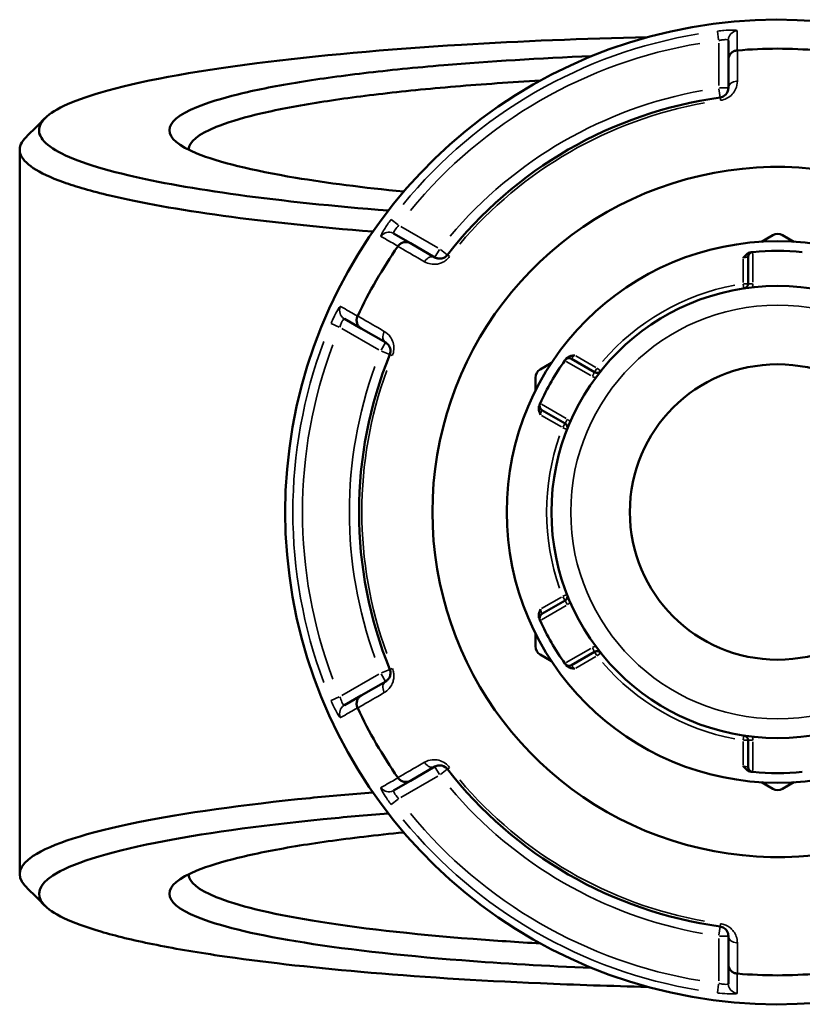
# Model space of a CAD drawing. Header units: millimetres. Extents: x 0 to 904, y 0 to 934.
# Tile 6 of 11: x 336 to 417, y 706 to 808. Entities that reach past the tile are written whole.
import ezdxf

# ---------------------------------------------------------------- set-up
doc = ezdxf.new("R2010")
doc.units = ezdxf.units.MM
doc.layers.add('Visible (ANSI)', color=7, linetype='Continuous', lineweight=50)
doc.layers.add('Visible Narrow (ANSI)', color=7, linetype='Continuous', lineweight=35)

msp = doc.modelspace()

# ---------------------------------------------------------------- linework, layer by layer
at = {"layer": 'Visible (ANSI)'}
for p, q in [((409.488, 805.798), (409.488, 803.792)), ((409.488, 803.792), (409.488, 800.865)), ((336.088, 794.468), (336.088, 719.405)), ((376.56, 784.781), (374.822, 785.784)), ((414.088, 785.616), (412.911, 784.936)), ((416.265, 784.936), (415.088, 785.616)), ((379.095, 783.317), (376.56, 784.781)), ((411.528, 783.363), (411.528, 780.59)), ((369.722, 776.951), (371.46, 775.947)), ((371.46, 775.947), (373.995, 774.484)), ((391.178, 772.389), (390.001, 771.709)), ((395.633, 771.413), (393.232, 772.8)), ((389.501, 770.843), (389.501, 769.484)), ((390.172, 767.499), (392.573, 766.113)), ((392.573, 747.76), (390.172, 746.373)), ((389.501, 744.389), (389.501, 743.03)), ((390.001, 742.164), (391.178, 741.484)), ((393.232, 741.073), (395.633, 742.46)), ((373.995, 739.389), (371.46, 737.925)), ((371.46, 737.925), (369.722, 736.922)), ((411.528, 733.283), (411.528, 730.51)), ((376.56, 729.092), (379.095, 730.555)), ((374.822, 728.089), (376.56, 729.092)), ((412.911, 728.937), (414.088, 728.257)), ((415.088, 728.257), (416.265, 728.937)), ((409.488, 713.008), (409.488, 710.081)), ((409.488, 710.081), (409.488, 708.074))]:
    msp.add_line(p, q, dxfattribs=at)
for radius in [28.05, 23.42, 15.3]:
    msp.add_circle((414.588, 756.936), radius, dxfattribs=at)
for centre, radius, start, end in [((414.588, 756.936), 51, 25.03519, 334.96481), ((414.588, 756.936), 47.999, 85.02648, 94.97352), ((414.588, 756.936), 43.35, 97.90565, 142.09435), ((414.588, 756.936), 35.749, 30.76616, 329.23384), ((414.588, 784.75), 1, 60, 120), ((414.588, 756.936), 47.999, 145.02648, 154.97352), ((412.028, 783.363), 0.5, 95.53316, 180), ((414.588, 756.936), 27.05, 84.56943, 95.43057), ((411.028, 780.59), 0.5, 278.5591, 0), ((414.588, 756.936), 43.35, 157.90565, 202.09435), ((414.588, 756.936), 27.05, 144.56943, 155.43057), ((392.982, 772.367), 0.5, 60, 144.46684), ((390.501, 770.843), 1, 120, 180), ((395.883, 771.846), 0.5, 240, 321.4409), ((390.422, 767.932), 0.5, 155.53316, 240), ((392.323, 765.68), 0.5, 338.5591, 60), ((392.323, 748.193), 0.5, 300, 21.4409), ((390.422, 745.94), 0.5, 120, 204.46684), ((414.588, 756.936), 27.05, 204.56943, 215.43057), ((390.501, 743.03), 1, 180, 240), ((395.883, 742.027), 0.5, 38.5591, 120), ((392.982, 741.506), 0.5, 215.53316, 300), ((414.588, 756.936), 47.999, 205.02648, 214.97352), ((411.028, 733.283), 0.5, 0, 81.4409), ((412.028, 730.51), 0.5, 180, 264.46684), ((414.588, 756.936), 43.35, 217.90565, 262.09435), ((414.588, 756.936), 27.05, 264.56943, 275.43057), ((414.588, 729.123), 1, 240, 300), ((414.588, 756.936), 47.999, 265.02648, 274.97352)]:
    msp.add_arc(centre, radius, start, end, dxfattribs=at)
for points, knots in [([(374.263, 788.159), (368.567, 788.612), (363.337, 789.161), (354.274, 790.4), (350.411, 791.087), (345.46, 792.259), (343.883, 792.712), (341.279, 793.641), (340.252, 794.119), (338.771, 795.088), (338.317, 795.58), (337.994, 796.566), (338.124, 797.061), (338.544, 797.552), (339.385, 798.534), (341.394, 799.499), (348.326, 801.532), (353.85, 802.566), (366.82, 804.216), (374.022, 804.864), (387.973, 805.709), (394.471, 805.975), (401.126, 806.127)], [0.5553116, 0.5553116, 0.5553116, 0.5553116, 0.8182075, 0.8182075, 1.0752396, 1.0752396, 1.226435, 1.226435, 1.3776304, 1.3776304, 1.5288258, 1.5288258, 1.6800211, 1.6800211, 1.6800211, 1.9824119, 1.9824119, 2.3592762, 2.3592762, 2.6994554, 2.6994554, 2.964657, 2.964657, 2.964657, 2.964657]), ([(395.333, 804.162), (389.924, 803.94), (384.752, 803.623), (377.078, 802.978), (374.313, 802.701), (369.18, 802.092), (366.812, 801.76), (362.408, 801.028), (360.402, 800.625), (356.974, 799.781), (355.553, 799.339), (352.555, 798.109), (351.588, 797.297), (351.588, 796.484), (351.588, 795.671), (352.555, 794.859), (356.659, 793.175), (360.141, 792.317), (367.912, 791.026), (371.683, 790.541), (375.865, 790.124)], [0.3105232, 0.3105232, 0.3105232, 0.3105232, 0.5809899, 0.5809899, 0.7476756, 0.7476756, 0.9143612, 0.9143612, 1.0913544, 1.0913544, 1.2683476, 1.2683476, 1.5707963, 1.5707963, 1.5707963, 1.873245, 1.873245, 2.2272313, 2.2272313, 2.4797392, 2.4797392, 2.4797392, 2.4797392]), ([(409.488, 803.792), (409.488, 803.793), (409.488, 803.795), (409.489, 803.915), (409.512, 804.033), (409.602, 804.253), (409.667, 804.355), (409.835, 804.532), (409.936, 804.605), (410.16, 804.71), (410.278, 804.742), (410.401, 804.753)], [-0.15371258, -0.15371258, -0.15371258, -0.15371258, -0.15323729, -0.15323729, -0.11409168, -0.11409168, -0.07545593, -0.07545593, -0.03695789, -0.03695789, 0, 0, 0, 0]), ([(353.588, 794.468), (353.588, 794.479), (353.588, 794.49), (353.589, 794.5), (353.614, 795.288), (354.577, 796.074), (357.514, 797.264), (358.901, 797.691), (362.239, 798.507), (364.189, 798.896), (368.461, 799.603), (370.755, 799.924), (375.723, 800.512), (378.398, 800.78), (384.021, 801.252), (386.967, 801.457), (390.022, 801.63)], [-1.5748776, -1.5748776, -1.5748776, -1.5748776, -1.5707963, -1.5707963, -1.5707963, -1.2683476, -1.2683476, -1.0913544, -1.0913544, -0.9143612, -0.9143612, -0.7476756, -0.7476756, -0.5809899, -0.5809899, -0.4161832, -0.4161832, -0.4161832, -0.4161832]), ([(409.488, 800.865), (409.488, 800.726), (409.46, 800.586), (409.316, 800.269), (409.17, 800.091), (408.851, 799.927), (408.74, 799.89), (408.626, 799.874)], [0, 0, 0, 0, 0.11734182, 0.11734182, 0.27620858, 0.27620858, 0.34541645, 0.34541645, 0.34541645, 0.34541645]), ([(336.724, 795.745), (336.675, 795.695), (336.628, 795.645), (336.584, 795.596), (336.14, 795.092), (335.994, 794.585), (336.3, 793.572), (336.753, 793.068), (338.248, 792.073), (339.291, 791.583), (341.942, 790.628), (343.551, 790.164), (348.611, 788.959), (352.566, 788.253), (361.75, 786.994), (366.976, 786.441), (372.667, 785.982)], [-1.6949966, -1.6949966, -1.6949966, -1.6949966, -1.6800211, -1.6800211, -1.6800211, -1.5288258, -1.5288258, -1.3776304, -1.3776304, -1.226435, -1.226435, -1.0752396, -1.0752396, -0.8182075, -0.8182075, -0.5616156, -0.5616156, -0.5616156, -0.5616156]), ([(375.271, 784.47), (375.342, 784.571), (375.429, 784.658), (375.631, 784.799), (375.745, 784.85), (375.982, 784.908), (376.103, 784.913), (376.34, 784.881), (376.453, 784.842), (376.557, 784.782), (376.559, 784.782), (376.56, 784.781)], [-0.15359504, -0.15359504, -0.15359504, -0.15359504, -0.11655084, -0.11655084, -0.07796278, -0.07796278, -0.03923704, -0.03923704, 0, 0, 0.00047627, 0.00047627, 0.00047627, 0.00047627]), ([(380.384, 783.569), (380.357, 783.535), (380.329, 783.503), (380.25, 783.425), (380.197, 783.382), (380.069, 783.298), (379.992, 783.262), (379.845, 783.212), (379.775, 783.197), (379.604, 783.178), (379.505, 783.183), (379.297, 783.222), (379.191, 783.262), (379.095, 783.317)], [0, 0, 0, 0, 0.02585168, 0.02585168, 0.06721438, 0.06721438, 0.12288915, 0.12288915, 0.17445287, 0.17445287, 0.25141662, 0.25141662, 0.34541603, 0.34541603, 0.34541603, 0.34541603]), ([(411.028, 783.247), (411.029, 783.248), (411.03, 783.249), (411.112, 783.354), (411.194, 783.459), (411.368, 783.63), (411.466, 783.711), (411.676, 783.815), (411.763, 783.839), (411.843, 783.847)], [-0.000495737, -0.000495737, -0.000495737, -0.000495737, 0, 0, 0.039348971, 0.039348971, 0.072108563, 0.072108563, 0.097497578, 0.097497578, 0.097497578, 0.097497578]), ([(411.98, 783.86), (411.98, 783.86), (411.973, 783.86), (411.94, 783.856), (411.904, 783.853), (411.85, 783.847), (411.847, 783.847), (411.843, 783.847)], [0.631217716, 0.631217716, 0.631217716, 0.631217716, 0.650599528, 0.650599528, 0.681610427, 0.681610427, 0.683597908, 0.683597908, 0.683597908, 0.683597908]), ([(371.46, 775.947), (371.459, 775.948), (371.457, 775.949), (371.354, 776.009), (371.263, 776.088), (371.117, 776.276), (371.061, 776.384), (370.992, 776.618), (370.98, 776.742), (371, 776.988), (371.032, 777.107), (371.085, 777.219)], [-0.15371258, -0.15371258, -0.15371258, -0.15371258, -0.15323743, -0.15323743, -0.11409174, -0.11409174, -0.0754562, -0.0754562, -0.03695796, -0.03695796, 0, 0, 0, 0]), ([(373.995, 774.484), (374.115, 774.415), (374.222, 774.32), (374.428, 774.032), (374.51, 773.807), (374.485, 773.447), (374.462, 773.341), (374.421, 773.242)], [0, 0, 0, 0, 0.11734182, 0.11734182, 0.28109054, 0.28109054, 0.34541684, 0.34541684, 0.34541684, 0.34541684]), ([(392.655, 772.769), (392.702, 772.834), (392.767, 772.898), (392.961, 773.027), (393.081, 773.072), (393.316, 773.136), (393.448, 773.156), (393.579, 773.174), (393.581, 773.174), (393.583, 773.175)], [0, 0, 0, 0, 0.024182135, 0.024182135, 0.055384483, 0.055384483, 0.092862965, 0.092862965, 0.093335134, 0.093335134, 0.093335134, 0.093335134]), ([(392.655, 772.769), (392.632, 772.737), (392.614, 772.711), (392.584, 772.669), (392.575, 772.657), (392.575, 772.657)], [0.26075738, 0.26075738, 0.26075738, 0.26075738, 0.283829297, 0.283829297, 0.313137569, 0.313137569, 0.313137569, 0.313137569]), ([(389.967, 768.14), (389.967, 768.14), (389.964, 768.134), (389.951, 768.104), (389.936, 768.07), (389.913, 768.021), (389.912, 768.018), (389.911, 768.015)], [1.262435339, 1.262435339, 1.262435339, 1.262435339, 1.281821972, 1.281821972, 1.312840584, 1.312840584, 1.314815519, 1.314815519, 1.314815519, 1.314815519]), ([(390.023, 767.008), (390.022, 767.01), (390.021, 767.011), (389.971, 767.134), (389.922, 767.259), (389.861, 767.494), (389.839, 767.62), (389.854, 767.854), (389.878, 767.941), (389.911, 768.015)], [-0.000495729, -0.000495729, -0.000495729, -0.000495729, 0, 0, 0.039349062, 0.039349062, 0.072108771, 0.072108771, 0.097497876, 0.097497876, 0.097497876, 0.097497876]), ([(389.911, 745.858), (389.878, 745.932), (389.854, 746.019), (389.839, 746.252), (389.861, 746.378), (389.922, 746.614), (389.971, 746.738), (390.021, 746.861), (390.022, 746.863), (390.023, 746.864)], [0, 0, 0, 0, 0.024182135, 0.024182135, 0.055384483, 0.055384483, 0.092862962, 0.092862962, 0.093335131, 0.093335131, 0.093335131, 0.093335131]), ([(389.911, 745.858), (389.927, 745.822), (389.94, 745.794), (389.961, 745.747), (389.967, 745.733), (389.967, 745.733)], [-0.05238018, -0.05238018, -0.05238018, -0.05238018, -0.029308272, -0.029308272, 0, 0, 0, 0]), ([(374.421, 740.631), (374.438, 740.591), (374.451, 740.55), (374.479, 740.443), (374.49, 740.376), (374.498, 740.223), (374.491, 740.138), (374.461, 739.986), (374.439, 739.918), (374.37, 739.76), (374.316, 739.677), (374.179, 739.516), (374.091, 739.444), (373.995, 739.389)], [0, 0, 0, 0, 0.02585168, 0.02585168, 0.06721438, 0.06721438, 0.12292214, 0.12292214, 0.17440412, 0.17440412, 0.25131567, 0.25131567, 0.345416, 0.345416, 0.345416, 0.345416]), ([(392.575, 741.216), (392.575, 741.216), (392.579, 741.21), (392.598, 741.183), (392.62, 741.154), (392.651, 741.11), (392.653, 741.107), (392.655, 741.104)], [0.631217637, 0.631217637, 0.631217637, 0.631217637, 0.650604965, 0.650604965, 0.681624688, 0.681624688, 0.683597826, 0.683597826, 0.683597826, 0.683597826]), ([(393.583, 740.698), (393.581, 740.698), (393.579, 740.699), (393.448, 740.717), (393.316, 740.736), (393.081, 740.801), (392.961, 740.845), (392.767, 740.975), (392.702, 741.039), (392.655, 741.104)], [-0.000495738, -0.000495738, -0.000495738, -0.000495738, 0, 0, 0.039348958, 0.039348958, 0.072108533, 0.072108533, 0.097497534, 0.097497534, 0.097497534, 0.097497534]), ([(371.085, 736.654), (371.032, 736.766), (371, 736.885), (370.98, 737.13), (370.992, 737.255), (371.061, 737.489), (371.117, 737.596), (371.263, 737.784), (371.354, 737.863), (371.457, 737.924), (371.459, 737.925), (371.46, 737.925)], [-0.15359506, -0.15359506, -0.15359506, -0.15359506, -0.11655085, -0.11655085, -0.07796276, -0.07796276, -0.03923705, -0.03923705, 0, 0, 0.00047625, 0.00047625, 0.00047625, 0.00047625]), ([(379.095, 730.555), (379.215, 730.625), (379.35, 730.67), (379.705, 730.705), (379.944, 730.663), (380.243, 730.458), (380.32, 730.386), (380.384, 730.304)], [0, 0, 0, 0, 0.11734182, 0.11734182, 0.28278882, 0.28278882, 0.34541683, 0.34541683, 0.34541683, 0.34541683]), ([(411.843, 730.026), (411.763, 730.034), (411.676, 730.058), (411.466, 730.161), (411.368, 730.243), (411.194, 730.414), (411.112, 730.519), (411.03, 730.623), (411.029, 730.625), (411.028, 730.626)], [0, 0, 0, 0, 0.024182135, 0.024182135, 0.055384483, 0.055384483, 0.09286298, 0.09286298, 0.093335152, 0.093335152, 0.093335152, 0.093335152]), ([(376.56, 729.092), (376.559, 729.091), (376.557, 729.09), (376.453, 729.031), (376.34, 728.992), (376.103, 728.959), (375.982, 728.965), (375.745, 729.022), (375.631, 729.073), (375.429, 729.214), (375.342, 729.301), (375.271, 729.402)], [-0.15371258, -0.15371258, -0.15371258, -0.15371258, -0.15323742, -0.15323742, -0.11409173, -0.11409173, -0.07545617, -0.07545617, -0.03695795, -0.03695795, 0, 0, 0, 0]), ([(411.843, 730.026), (411.882, 730.022), (411.914, 730.019), (411.965, 730.014), (411.98, 730.012), (411.98, 730.012)], [0.182621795, 0.182621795, 0.182621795, 0.182621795, 0.205693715, 0.205693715, 0.235001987, 0.235001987, 0.235001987, 0.235001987]), ([(372.668, 727.89), (370.424, 727.709), (368.252, 727.514), (359.172, 726.605), (353.124, 725.753), (343.064, 723.732), (339.361, 722.54), (336.005, 720.308), (335.696, 719.284), (336.584, 718.277), (336.628, 718.227), (336.675, 718.177), (336.724, 718.128)], [0.5616156, 0.5616156, 0.5616156, 0.5616156, 0.6627562, 0.6627562, 1.0013837, 1.0013837, 1.3776304, 1.3776304, 1.6800211, 1.6800211, 1.6800211, 1.6949966, 1.6949966, 1.6949966, 1.6949966]), ([(401.126, 707.745), (397.362, 707.832), (393.648, 707.954), (383.438, 708.397), (377.157, 708.799), (366.004, 709.775), (361.072, 710.338), (354.254, 711.346), (351.949, 711.743), (347.834, 712.578), (346.023, 713.016), (342.937, 713.921), (341.662, 714.389), (339.675, 715.343), (338.965, 715.83), (338.544, 716.321), (337.703, 717.302), (338.031, 718.3), (341.354, 720.476), (344.988, 721.636), (354.819, 723.602), (360.717, 724.431), (369.684, 725.327), (371.935, 725.528), (374.264, 725.713)], [-2.964657, -2.964657, -2.964657, -2.964657, -2.8146659, -2.8146659, -2.5418348, -2.5418348, -2.2848026, -2.2848026, -2.1336072, -2.1336072, -1.9824119, -1.9824119, -1.8312165, -1.8312165, -1.6800211, -1.6800211, -1.6800211, -1.3776304, -1.3776304, -1.0013837, -1.0013837, -0.6627562, -0.6627562, -0.5553116, -0.5553116, -0.5553116, -0.5553116]), ([(375.863, 723.749), (374.442, 723.607), (373.068, 723.458), (369.18, 722.996), (366.812, 722.664), (362.408, 721.932), (360.402, 721.53), (356.974, 720.685), (355.553, 720.244), (352.555, 719.014), (351.588, 718.201), (351.588, 717.389), (351.588, 716.576), (352.555, 715.763), (356.659, 714.079), (360.141, 713.222), (369.403, 711.683), (375.272, 711.01), (386.113, 710.168), (390.636, 709.904), (395.334, 709.711)], [-2.4797392, -2.4797392, -2.4797392, -2.4797392, -2.393917, -2.393917, -2.2272313, -2.2272313, -2.0502381, -2.0502381, -1.873245, -1.873245, -1.5707963, -1.5707963, -1.5707963, -1.2683476, -1.2683476, -0.9143612, -0.9143612, -0.5454993, -0.5454993, -0.3105232, -0.3105232, -0.3105232, -0.3105232]), ([(390.023, 712.243), (387.625, 712.379), (385.295, 712.534), (376.655, 713.204), (370.974, 713.853), (361.988, 715.34), (358.598, 716.169), (354.577, 717.798), (353.614, 718.585), (353.589, 719.372), (353.588, 719.383), (353.588, 719.394), (353.588, 719.404)], [0.4161832, 0.4161832, 0.4161832, 0.4161832, 0.5454993, 0.5454993, 0.9143612, 0.9143612, 1.2683476, 1.2683476, 1.5707963, 1.5707963, 1.5707963, 1.5748776, 1.5748776, 1.5748776, 1.5748776]), ([(408.626, 713.998), (408.668, 713.992), (408.711, 713.984), (408.818, 713.954), (408.881, 713.93), (409.018, 713.861), (409.088, 713.812), (409.204, 713.71), (409.252, 713.657), (409.353, 713.519), (409.399, 713.432), (409.47, 713.232), (409.488, 713.12), (409.488, 713.008)], [0, 0, 0, 0, 0.02585168, 0.02585168, 0.06721438, 0.06721438, 0.12305037, 0.12305037, 0.17415567, 0.17415567, 0.25081718, 0.25081718, 0.34541583, 0.34541583, 0.34541583, 0.34541583]), ([(410.401, 709.12), (410.278, 709.13), (410.16, 709.162), (409.936, 709.267), (409.835, 709.341), (409.667, 709.517), (409.602, 709.619), (409.512, 709.84), (409.489, 709.958), (409.488, 710.078), (409.488, 710.079), (409.488, 710.081)], [-0.15359492, -0.15359492, -0.15359492, -0.15359492, -0.11655078, -0.11655078, -0.07796289, -0.07796289, -0.03923697, -0.03923697, 0, 0, 0.0004764, 0.0004764, 0.0004764, 0.0004764])]:
    msp.add_open_spline(points, degree=3, knots=knots, dxfattribs=at)
for points in [[(410.427, 804.755), (410.418, 804.754), (410.41, 804.753), (410.401, 804.753)], [(336.724, 795.745), (337.385, 796.406), (338.046, 797.067), (338.707, 797.728)], [(375.271, 784.47), (375.267, 784.463), (375.262, 784.456), (375.257, 784.449)], [(412.028, 783.865), (412.012, 783.863), (411.996, 783.862), (411.98, 783.86)], [(371.095, 777.242), (371.092, 777.234), (371.088, 777.226), (371.085, 777.219)], [(392.575, 772.657), (392.566, 772.644), (392.556, 772.631), (392.547, 772.618)], [(389.987, 768.184), (389.981, 768.169), (389.974, 768.154), (389.967, 768.14)], [(389.967, 745.733), (389.974, 745.718), (389.981, 745.704), (389.987, 745.689)], [(392.547, 741.255), (392.556, 741.242), (392.566, 741.229), (392.575, 741.216)], [(371.085, 736.654), (371.088, 736.646), (371.092, 736.639), (371.095, 736.631)], [(375.257, 729.423), (375.262, 729.416), (375.267, 729.409), (375.271, 729.402)], [(411.98, 730.012), (411.996, 730.011), (412.012, 730.009), (412.028, 730.008)], [(338.707, 716.145), (338.046, 716.806), (337.385, 717.467), (336.724, 718.128)], [(410.401, 709.12), (410.41, 709.119), (410.418, 709.119), (410.427, 709.118)]]:
    msp.add_open_spline(points, degree=3, dxfattribs=at)
at = {"layer": 'Visible Narrow (ANSI)'}
for p, q in [((408.366, 806.745), (408.479, 805.839)), ((408.488, 805.521), (408.488, 801.11)), ((408.499, 800.787), (408.625, 799.877)), ((409.485, 800.865), (408.566, 800.865)), ((408.626, 799.874), (408.662, 799.611)), ((375.292, 786.678), (374.564, 787.229)), ((379.383, 784.306), (375.563, 786.511)), ((379.556, 784.115), (379.096, 783.32)), ((380.381, 783.571), (379.657, 784.135)), ((380.593, 783.406), (380.384, 783.569)), ((412.028, 780.754), (412.028, 783.701)), ((411.028, 783.114), (411.028, 780.723)), ((411.034, 780.551), (411.102, 780.097)), ((411.526, 780.59), (411.067, 780.59)), ((411.989, 780.59), (411.53, 780.59)), ((368.341, 776.452), (369.182, 776.097)), ((369.463, 775.946), (373.283, 773.74)), ((373.993, 774.481), (373.534, 773.686)), ((373.568, 773.588), (374.419, 773.243)), ((374.422, 773.241), (374.668, 773.142)), ((392.689, 772.536), (395.242, 771.062)), ((395.768, 771.913), (393.698, 773.108)), ((395.633, 771.412), (395.403, 771.014)), ((395.864, 771.812), (395.634, 771.415)), ((396.273, 771.536), (395.914, 771.822)), ((392.682, 766.628), (390.129, 768.102)), ((390.138, 766.942), (392.208, 765.747)), ((392.573, 766.112), (392.343, 765.714)), ((392.804, 766.512), (392.574, 766.114)), ((392.36, 765.666), (392.787, 765.498)), ((392.208, 748.126), (390.138, 746.931)), ((392.343, 748.159), (392.573, 747.761)), ((392.787, 748.375), (392.36, 748.207)), ((392.574, 747.758), (392.804, 747.361)), ((390.129, 745.771), (392.682, 747.245)), ((395.242, 742.811), (392.689, 741.337)), ((395.403, 742.859), (395.633, 742.461)), ((393.698, 740.765), (395.768, 741.96)), ((395.634, 742.458), (395.864, 742.06)), ((395.914, 742.051), (396.273, 742.337)), ((374.419, 740.63), (373.568, 740.284)), ((374.668, 740.731), (374.422, 740.631)), ((373.283, 740.132), (369.463, 737.927)), ((373.534, 740.187), (373.993, 739.392)), ((369.182, 737.776), (368.341, 737.421)), ((411.102, 733.776), (411.034, 733.322)), ((411.028, 733.15), (411.028, 730.759)), ((411.067, 733.283), (411.526, 733.283)), ((411.53, 733.283), (411.989, 733.283)), ((412.028, 730.172), (412.028, 733.119)), ((379.096, 730.553), (379.556, 729.757)), ((380.384, 730.304), (380.593, 730.467)), ((375.563, 727.361), (379.383, 729.567)), ((379.657, 729.738), (380.381, 730.302)), ((374.564, 726.643), (375.292, 727.194)), ((408.662, 714.262), (408.626, 713.999)), ((408.625, 713.995), (408.499, 713.086)), ((408.566, 713.008), (409.485, 713.008)), ((408.488, 712.763), (408.488, 708.352)), ((408.479, 708.034), (408.366, 707.128))]:
    msp.add_line(p, q, dxfattribs=at)
msp.add_circle((414.588, 756.936), 21.42, dxfattribs=at)
for centre, radius, start, end in [((414.588, 756.936), 50.205, 99.40871, 140.59129), ((414.588, 756.936), 49.209, 99.40871, 140.59129), ((414.588, 756.936), 44.35, 100.11509, 139.88491), ((414.588, 756.936), 43.057, 100.11509, 139.88491), ((414.588, 756.936), 23.92, 100.70319, 139.29681), ((411.028, 780.59), 1, 338.64054, 358.87582), ((414.588, 756.936), 50.205, 159.40871, 200.59129), ((414.588, 756.936), 49.209, 159.40871, 200.59129), ((414.588, 756.936), 44.35, 160.11509, 199.88491), ((414.588, 756.936), 43.057, 160.11509, 199.88491), ((395.883, 771.846), 1, 241.12418, 261.35946), ((392.323, 765.68), 1, 38.64054, 58.87582), ((414.588, 756.936), 23.92, 160.70319, 199.29681), ((392.323, 748.193), 1, 301.12418, 321.35946), ((395.883, 742.027), 1, 98.64054, 118.87582), ((414.588, 756.936), 23.92, 220.70319, 259.29681), ((411.028, 733.283), 1, 1.12418, 21.35946), ((414.588, 756.936), 44.35, 220.11509, 259.88491), ((414.588, 756.936), 43.057, 220.11509, 259.88491), ((414.588, 756.936), 49.209, 219.40871, 260.59129), ((414.588, 756.936), 50.205, 219.40871, 260.59129)]:
    msp.add_arc(centre, radius, start, end, dxfattribs=at)
for centre, major_axis, ratio, start_param, end_param in [((410.488, 805.798), (-1, 0), 0.9961681, 4.8701533, 6.2088152), ((410.488, 800.865), (-1, 0), 0.7055719, 4.8533994, 6.2079334), ((374.322, 784.918), (0.5, 0.866), 0.9961681, 0.0743701, 1.413032), ((378.595, 782.451), (0.5, 0.866), 0.7055719, 0.0752519, 1.4297859), ((370.222, 777.817), (-0.5, -0.866), 0.9961681, 4.8701533, 6.2088152), ((374.495, 775.35), (-0.5, -0.866), 0.7055719, 4.8533994, 6.2079334), ((374.495, 738.523), (-0.5, 0.866), 0.7055719, 0.0752519, 1.4297859), ((370.222, 736.056), (-0.5, 0.866), 0.9961681, 0.0743701, 1.413032), ((378.595, 731.421), (0.5, -0.866), 0.7055719, 4.8533994, 6.2079334), ((374.322, 728.955), (0.5, -0.866), 0.9961681, 4.8701533, 6.2088152), ((410.488, 713.008), (-1, 0), 0.7055719, 0.0752519, 1.4297859), ((410.488, 708.074), (-1, 0), 0.9961681, 0.0743701, 1.413032)]:
    msp.add_ellipse(centre, major_axis=major_axis, ratio=ratio, start_param=start_param, end_param=end_param, dxfattribs=at)
for points, knots in [([(410.405, 806.791), (410.405, 806.833), (410.228, 806.86), (409.679, 806.864), (409.369, 806.851), (408.814, 806.805), (408.589, 806.782), (408.365, 806.754)], [-0.31481287, -0.31481287, -0.31481287, -0.31481287, -0.1729885, -0.1729885, -0.06653404, -0.06653404, 0, 0, 0, 0]), ([(408.488, 805.766), (408.598, 805.793), (408.708, 805.816), (408.98, 805.86), (409.132, 805.872), (409.401, 805.867), (409.488, 805.84), (409.488, 805.798)], [0, 0, 0, 0, 0.06653404, 0.06653404, 0.1729885, 0.1729885, 0.31481287, 0.31481287, 0.31481287, 0.31481287]), ([(410.401, 804.753), (410.401, 804.846), (410.401, 804.939), (410.402, 805.291), (410.403, 805.549), (410.403, 805.808), (410.404, 806.108), (410.404, 806.407), (410.405, 806.735), (410.405, 806.763), (410.405, 806.791)], [-3.5347812, -3.5347812, -3.5347812, -3.5347812, -3.215225, -3.215225, -2.3285299, -2.3285299, -2.3285299, -1.3008619, -1.3008619, -1.2046153, -1.2046153, -1.2046153, -1.2046153]), ([(410.422, 801.569), (410.423, 801.83), (410.423, 802.091), (410.423, 802.352), (410.425, 803.153), (410.426, 803.954), (410.427, 804.755)], [-0.97913562, -0.97913562, -0.97913562, -0.97913562, -0.86869802, -0.86869802, -0.86869802, -0.52954924, -0.52954924, -0.52954924, -0.52954924]), ([(408.666, 799.584), (408.898, 799.616), (409.123, 799.69), (409.773, 800.021), (410.07, 800.377), (410.364, 801.011), (410.422, 801.292), (410.422, 801.569)], [-0.34541645, -0.34541645, -0.34541645, -0.34541645, -0.27620858, -0.27620858, -0.11734182, -0.11734182, 0, 0, 0, 0]), ([(374.556, 787.235), (374.293, 786.887), (374.045, 786.529), (373.739, 786.04), (373.644, 785.874), (373.535, 785.653), (373.506, 785.581), (373.492, 785.509), (373.494, 785.492), (373.504, 785.487)], [-0.31481094, -0.31481094, -0.31481094, -0.31481094, -0.18655676, -0.18655676, -0.10364264, -0.10364264, -0.03986256, -0.03986256, 0, 0, 0, 0]), ([(374.822, 785.784), (374.812, 785.79), (374.806, 785.801), (374.803, 785.842), (374.812, 785.881), (374.858, 785.993), (374.904, 786.075), (375.062, 786.309), (375.199, 786.477), (375.351, 786.634)], [0, 0, 0, 0, 0.03986256, 0.03986256, 0.10364264, 0.10364264, 0.18655676, 0.18655676, 0.31481094, 0.31481094, 0.31481094, 0.31481094]), ([(373.504, 785.487), (373.528, 785.473), (373.553, 785.459), (373.837, 785.295), (374.097, 785.146), (374.356, 784.996), (374.581, 784.868), (374.805, 784.739), (375.11, 784.563), (375.191, 784.517), (375.271, 784.47)], [-2.8973048, -2.8973048, -2.8973048, -2.8973048, -2.8010583, -2.8010583, -1.7733903, -1.7733903, -1.7733903, -0.8866951, -0.8866951, -0.5671389, -0.5671389, -0.5671389, -0.5671389]), ([(375.257, 784.449), (375.951, 784.05), (376.645, 783.65), (377.339, 783.251), (377.566, 783.121), (377.792, 782.99), (378.018, 782.86)], [-1.97914638, -1.97914638, -1.97914638, -1.97914638, -1.64003211, -1.64003211, -1.64003211, -1.52956, -1.52956, -1.52956, -1.52956]), ([(378.018, 782.86), (378.21, 782.749), (378.423, 782.67), (378.84, 782.595), (379.039, 782.587), (379.383, 782.628), (379.525, 782.659), (379.822, 782.762), (379.977, 782.837), (380.236, 783.009), (380.343, 783.095), (380.503, 783.254), (380.561, 783.32), (380.615, 783.389)], [-0.34541603, -0.34541603, -0.34541603, -0.34541603, -0.25141662, -0.25141662, -0.17445287, -0.17445287, -0.12288915, -0.12288915, -0.06721438, -0.06721438, -0.02585168, -0.02585168, 0, 0, 0, 0]), ([(411.028, 783.247), (411.052, 783.253), (411.076, 783.259), (411.185, 783.288), (411.268, 783.307), (411.389, 783.334), (411.434, 783.344), (411.491, 783.355), (411.509, 783.359), (411.525, 783.362), (411.528, 783.363), (411.528, 783.363)], [-0.788848, -0.788848, -0.788848, -0.788848, -0.77433301, -0.77433301, -0.7219246, -0.7219246, -0.68161043, -0.68161043, -0.65059953, -0.65059953, -0.63121772, -0.63121772, -0.63121772, -0.63121772]), ([(369.321, 778.241), (369.299, 778.254), (369.249, 778.208), (369.092, 777.988), (368.976, 777.794), (368.746, 777.359), (368.638, 777.139), (368.464, 776.76), (368.397, 776.608), (368.333, 776.456)], [-0.31481397, -0.31481397, -0.31481397, -0.31481397, -0.2278058, -0.2278058, -0.12655878, -0.12655878, -0.04867645, -0.04867645, 0, 0, 0, 0]), ([(371.085, 777.219), (371.004, 777.265), (370.923, 777.312), (370.619, 777.488), (370.395, 777.618), (370.171, 777.748), (369.912, 777.898), (369.653, 778.048), (369.369, 778.213), (369.345, 778.227), (369.321, 778.241)], [-3.5347812, -3.5347812, -3.5347812, -3.5347812, -3.215225, -3.215225, -2.3285299, -2.3285299, -2.3285299, -1.3008619, -1.3008619, -1.2046153, -1.2046153, -1.2046153, -1.2046153]), ([(373.852, 775.645), (373.627, 775.776), (373.401, 775.907), (373.175, 776.037), (372.482, 776.439), (371.789, 776.84), (371.095, 777.242)], [-2.9717419, -2.9717419, -2.9717419, -2.9717419, -2.86130766, -2.86130766, -2.86130766, -2.52215552, -2.52215552, -2.52215552, -2.52215552]), ([(369.251, 776.068), (369.274, 776.148), (369.299, 776.227), (369.368, 776.422), (369.414, 776.534), (369.519, 776.751), (369.578, 776.845), (369.667, 776.946), (369.7, 776.963), (369.722, 776.951)], [0, 0, 0, 0, 0.04867645, 0.04867645, 0.12655878, 0.12655878, 0.2278058, 0.2278058, 0.31481397, 0.31481397, 0.31481397, 0.31481397]), ([(374.693, 773.132), (374.775, 773.334), (374.823, 773.548), (374.878, 774.28), (374.716, 774.734), (374.306, 775.316), (374.092, 775.506), (373.852, 775.645)], [-0.34541684, -0.34541684, -0.34541684, -0.34541684, -0.28109054, -0.28109054, -0.11734182, -0.11734182, 0, 0, 0, 0]), ([(393.232, 772.8), (393.232, 772.8), (393.237, 772.805), (393.262, 772.833), (393.289, 772.864), (393.374, 772.958), (393.438, 773.028), (393.533, 773.125), (393.558, 773.15), (393.583, 773.175)], [-0.31313757, -0.31313757, -0.31313757, -0.31313757, -0.2838293, -0.2838293, -0.23693606, -0.23693606, -0.17597486, -0.17597486, -0.15550734, -0.15550734, -0.15550734, -0.15550734]), ([(390.023, 767.008), (390.029, 767.032), (390.036, 767.056), (390.066, 767.165), (390.09, 767.247), (390.127, 767.365), (390.141, 767.408), (390.16, 767.464), (390.166, 767.481), (390.171, 767.496), (390.172, 767.499), (390.172, 767.499)], [-1.42006557, -1.42006557, -1.42006557, -1.42006557, -1.40558624, -1.40558624, -1.35316478, -1.35316478, -1.31284058, -1.31284058, -1.28182197, -1.28182197, -1.26243534, -1.26243534, -1.26243534, -1.26243534]), ([(390.172, 746.373), (390.172, 746.373), (390.17, 746.38), (390.158, 746.416), (390.144, 746.455), (390.106, 746.575), (390.078, 746.666), (390.041, 746.797), (390.032, 746.83), (390.023, 746.864)], [0, 0, 0, 0, 0.02930827, 0.02930827, 0.07620151, 0.07620151, 0.13716271, 0.13716271, 0.15763024, 0.15763024, 0.15763024, 0.15763024]), ([(373.852, 738.228), (374.045, 738.339), (374.22, 738.484), (374.494, 738.807), (374.6, 738.975), (374.736, 739.294), (374.78, 739.433), (374.839, 739.741), (374.852, 739.912), (374.833, 740.223), (374.811, 740.358), (374.754, 740.577), (374.726, 740.66), (374.693, 740.741)], [-0.345416, -0.345416, -0.345416, -0.345416, -0.25131567, -0.25131567, -0.17440412, -0.17440412, -0.12292214, -0.12292214, -0.06721438, -0.06721438, -0.02585168, -0.02585168, 0, 0, 0, 0]), ([(393.583, 740.698), (393.565, 740.716), (393.548, 740.733), (393.468, 740.814), (393.41, 740.875), (393.326, 740.967), (393.296, 741.001), (393.257, 741.045), (393.245, 741.058), (393.234, 741.071), (393.232, 741.073), (393.232, 741.073)], [-0.78884786, -0.78884786, -0.78884786, -0.78884786, -0.77437366, -0.77437366, -0.72195033, -0.72195033, -0.68162469, -0.68162469, -0.65060496, -0.65060496, -0.63121764, -0.63121764, -0.63121764, -0.63121764]), ([(369.722, 736.922), (369.712, 736.916), (369.7, 736.917), (369.662, 736.934), (369.634, 736.961), (369.56, 737.058), (369.512, 737.138), (369.388, 737.392), (369.311, 737.594), (369.251, 737.804)], [0, 0, 0, 0, 0.03982627, 0.03982627, 0.1035483, 0.1035483, 0.18638694, 0.18638694, 0.31481104, 0.31481104, 0.31481104, 0.31481104]), ([(371.095, 736.631), (371.789, 737.032), (372.482, 737.434), (373.175, 737.835), (373.401, 737.966), (373.627, 738.097), (373.852, 738.228)], [-1.97914638, -1.97914638, -1.97914638, -1.97914638, -1.63999425, -1.63999425, -1.63999425, -1.52956, -1.52956, -1.52956, -1.52956]), ([(368.333, 737.417), (368.503, 737.015), (368.689, 736.62), (368.959, 736.111), (369.056, 735.947), (369.192, 735.741), (369.24, 735.68), (369.295, 735.632), (369.311, 735.626), (369.321, 735.632)], [-0.31481104, -0.31481104, -0.31481104, -0.31481104, -0.18638694, -0.18638694, -0.1035483, -0.1035483, -0.03982627, -0.03982627, 0, 0, 0, 0]), ([(369.321, 735.632), (369.345, 735.646), (369.369, 735.66), (369.653, 735.824), (369.912, 735.975), (370.171, 736.125), (370.395, 736.255), (370.619, 736.384), (370.923, 736.561), (371.004, 736.607), (371.085, 736.654)], [-2.8973048, -2.8973048, -2.8973048, -2.8973048, -2.8010583, -2.8010583, -1.7733903, -1.7733903, -1.7733903, -0.8866951, -0.8866951, -0.5671389, -0.5671389, -0.5671389, -0.5671389]), ([(378.018, 731.012), (377.792, 730.882), (377.566, 730.752), (377.339, 730.622), (376.645, 730.222), (375.951, 729.823), (375.257, 729.423)], [-2.74525, -2.74525, -2.74525, -2.74525, -2.63478434, -2.63478434, -2.63478434, -2.29566362, -2.29566362, -2.29566362, -2.29566362]), ([(380.615, 730.484), (380.485, 730.651), (380.328, 730.797), (379.723, 731.216), (379.243, 731.305), (378.53, 731.241), (378.258, 731.151), (378.018, 731.012)], [-0.34541683, -0.34541683, -0.34541683, -0.34541683, -0.28278882, -0.28278882, -0.11734182, -0.11734182, 0, 0, 0, 0]), ([(411.528, 730.51), (411.528, 730.51), (411.521, 730.511), (411.484, 730.519), (411.444, 730.527), (411.32, 730.553), (411.228, 730.574), (411.096, 730.608), (411.062, 730.617), (411.028, 730.626)], [-0.23500199, -0.23500199, -0.23500199, -0.23500199, -0.20569371, -0.20569371, -0.15880048, -0.15880048, -0.09783927, -0.09783927, -0.0773717, -0.0773717, -0.0773717, -0.0773717]), ([(375.271, 729.402), (375.191, 729.356), (375.11, 729.309), (374.805, 729.134), (374.581, 729.005), (374.356, 728.876), (374.097, 728.727), (373.837, 728.577), (373.553, 728.414), (373.528, 728.4), (373.504, 728.386)], [-3.5347812, -3.5347812, -3.5347812, -3.5347812, -3.215225, -3.215225, -2.3285299, -2.3285299, -2.3285299, -1.3008619, -1.3008619, -1.2046153, -1.2046153, -1.2046153, -1.2046153]), ([(373.504, 728.386), (373.496, 728.381), (373.493, 728.37), (373.502, 728.277), (373.589, 728.092), (373.862, 727.63), (374.019, 727.387), (374.311, 726.968), (374.432, 726.802), (374.556, 726.638)], [-0.31481354, -0.31481354, -0.31481354, -0.31481354, -0.28284699, -0.28284699, -0.15713721, -0.15713721, -0.06043739, -0.06043739, 0, 0, 0, 0]), ([(375.351, 727.239), (375.279, 727.313), (375.211, 727.389), (375.049, 727.584), (374.966, 727.7), (374.831, 727.925), (374.796, 728.021), (374.809, 728.076), (374.814, 728.084), (374.822, 728.089)], [0, 0, 0, 0, 0.06043739, 0.06043739, 0.15713721, 0.15713721, 0.28284699, 0.28284699, 0.31481354, 0.31481354, 0.31481354, 0.31481354]), ([(410.422, 712.304), (410.422, 712.527), (410.384, 712.753), (410.24, 713.152), (410.147, 713.327), (409.94, 713.603), (409.843, 713.709), (409.606, 713.914), (409.463, 714.011), (409.185, 714.15), (409.057, 714.2), (408.839, 714.259), (408.753, 714.276), (408.666, 714.288)], [-0.34541583, -0.34541583, -0.34541583, -0.34541583, -0.25081718, -0.25081718, -0.17415567, -0.17415567, -0.12305037, -0.12305037, -0.06721438, -0.06721438, -0.02585168, -0.02585168, 0, 0, 0, 0]), ([(410.427, 709.118), (410.426, 709.919), (410.425, 710.72), (410.423, 711.521), (410.423, 711.782), (410.423, 712.043), (410.422, 712.304)], [-1.97914638, -1.97914638, -1.97914638, -1.97914638, -1.63999115, -1.63999115, -1.63999115, -1.52956, -1.52956, -1.52956, -1.52956]), ([(410.405, 707.082), (410.405, 707.11), (410.405, 707.138), (410.404, 707.465), (410.404, 707.765), (410.403, 708.065), (410.403, 708.323), (410.402, 708.582), (410.401, 708.934), (410.401, 709.027), (410.401, 709.12)], [-2.8973048, -2.8973048, -2.8973048, -2.8973048, -2.8010583, -2.8010583, -1.7733903, -1.7733903, -1.7733903, -0.8866951, -0.8866951, -0.5671389, -0.5671389, -0.5671389, -0.5671389]), ([(409.488, 708.074), (409.488, 708.063), (409.482, 708.052), (409.448, 708.028), (409.411, 708.017), (409.292, 708.001), (409.199, 708), (408.948, 708.017), (408.776, 708.042), (408.563, 708.089), (408.525, 708.098), (408.488, 708.107)], [0, 0, 0, 0, 0.03957477, 0.03957477, 0.1028944, 0.1028944, 0.18520991, 0.18520991, 0.29222008, 0.29222008, 0.31481112, 0.31481112, 0.31481112, 0.31481112]), ([(408.365, 707.119), (408.441, 707.109), (408.517, 707.1), (408.952, 707.052), (409.302, 707.026), (409.816, 707.008), (410.004, 707.009), (410.247, 707.025), (410.323, 707.036), (410.392, 707.06), (410.405, 707.07), (410.405, 707.082)], [-0.31481112, -0.31481112, -0.31481112, -0.31481112, -0.29222008, -0.29222008, -0.18520991, -0.18520991, -0.1028944, -0.1028944, -0.03957477, -0.03957477, 0, 0, 0, 0])]:
    msp.add_open_spline(points, degree=3, knots=knots, dxfattribs=at)

doc.saveas('drawing.dxf')
